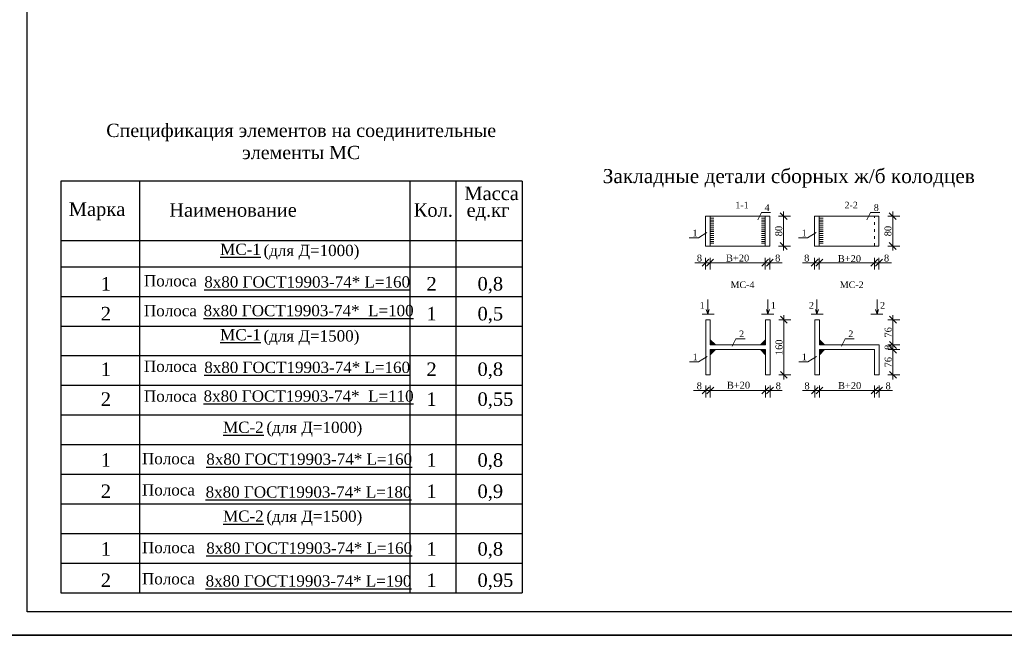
# Model space of a CAD drawing. Extents: x 0 to 361260, y 0 to 4201817.
# Tile 12 of 256: x 360168 to 360378, y 4194444 to 4194575. Entities that reach past the tile are written whole.
import ezdxf
from ezdxf.enums import TextEntityAlignment as Align

# ---------------------------------------------------------------- set-up
doc = ezdxf.new("R2010")
doc.units = 0
doc.header["$LTSCALE"] = 0.5
doc.header["$MEASUREMENT"] = 0
doc.linetypes.add('ACAD_ISO03W100', pattern=[30, 12, -18])
doc.layers.add('Водопровод 2', color=7, linetype='Continuous')
doc.layers.add('НВК_сервис', color=7, linetype='Continuous')
doc.styles.add('LYUDA', font='romans.shx', dxfattribs={"oblique": 15, "height": 3})
doc.styles.add('TimesCr', font='times.ttf')
doc.styles.add('TimesNew', font='times.ttf', dxfattribs={"height": 2.5})
doc.styles.add('TimesNewRomanCyr', font='times.ttf', dxfattribs={"width": 0.5, "height": 1})

# ---------------------------------------------------------------- blocks, each defined once
blk = doc.blocks.new('_Oblique')
at = {"color": 0, "linetype": 'ByBlock', "lineweight": -2}
blk.add_line((-0.5, -0.5), (0.5, 0.5), dxfattribs=at)

msp = doc.modelspace()

# ---------------------------------------------------------------- hatches: boundary and pattern name
at = {"layer": 'НВК_сервис', "lineweight": 20}
for points in [[(360314.95, 4194506.556), (360314.95, 4194505.475), (360316.031, 4194505.475)], [(360326.691, 4194506.556), (360326.691, 4194505.475), (360325.61, 4194505.475)], [(360338.194, 4194506.556), (360338.194, 4194505.475), (360339.275, 4194505.475)], [(360314.95, 4194503.415), (360314.95, 4194504.496), (360316.031, 4194504.496)], [(360326.691, 4194503.415), (360326.691, 4194504.496), (360325.61, 4194504.496)], [(360338.194, 4194503.415), (360338.194, 4194504.496), (360339.275, 4194504.496)]]:
    msp.add_hatch(color=0, dxfattribs=at).paths.add_polyline_path(points)

# ---------------------------------------------------------------- linework, layer by layer
for p, q in [((360169.526, 4194448.66), (360169.526, 4194858.66)), ((360738.526, 4194448.66), (360169.526, 4194448.66)), ((360569.526, 4194443.66), (360149.526, 4194443.66)), ((360149.526, 4194443.66), (360743.526, 4194443.66))]:
    msp.add_line(p, q)
at = {"layer": 'Водопровод 2', "color": 0}
for p, q in [((360176.675, 4194540.34), (360176.675, 4194452.727)), ((360274.889, 4194540.34), (360176.675, 4194540.34)), ((360193.433, 4194540.34), (360193.433, 4194452.727)), ((360250.985, 4194540.34), (360250.985, 4194452.727)), ((360260.777, 4194540.34), (360260.777, 4194452.727)), ((360274.889, 4194540.34), (360274.889, 4194452.727)), ((360176.675, 4194527.707), (360274.889, 4194527.707)), ((360176.675, 4194522.136), (360274.889, 4194522.136)), ((360176.675, 4194515.826), (360274.889, 4194515.826)), ((360176.675, 4194509.516), (360274.889, 4194509.516)), ((360176.675, 4194503.206), (360274.889, 4194503.206)), ((360176.675, 4194496.896), (360274.889, 4194496.896)), ((360176.675, 4194490.586), (360274.889, 4194490.586)), ((360176.675, 4194484.276), (360274.889, 4194484.276)), ((360176.675, 4194477.966), (360274.889, 4194477.966)), ((360176.675, 4194471.657), (360274.889, 4194471.657)), ((360176.675, 4194465.347), (360274.889, 4194465.347)), ((360176.675, 4194459.037), (360274.889, 4194459.037)), ((360176.675, 4194452.727), (360274.889, 4194452.727))]:
    msp.add_line(p, q, dxfattribs=at)
at = {"layer": 'НВК_сервис', "color": 0, "lineweight": 20}
for p, q in [((360313.925, 4194532.911), (360313.925, 4194526.551)), ((360327.623, 4194532.911), (360313.925, 4194532.911)), ((360314.903, 4194532.911), (360314.903, 4194526.551)), ((360325.847, 4194533.7), (360325.065, 4194532.09)), ((360326.645, 4194526.551), (360326.645, 4194532.911)), ((360327.623, 4194526.551), (360327.623, 4194532.911)), ((360329.487, 4194532.911), (360332.026, 4194532.911)), ((360330.559, 4194525.573), (360330.559, 4194533.889)), ((360337.169, 4194532.911), (360337.169, 4194526.551)), ((360350.867, 4194532.911), (360337.169, 4194532.911)), ((360338.147, 4194532.911), (360338.147, 4194526.551)), ((360349.091, 4194533.7), (360348.309, 4194532.09)), ((360350.867, 4194526.551), (360350.867, 4194532.911)), ((360352.731, 4194532.911), (360355.27, 4194532.911)), ((360353.803, 4194525.573), (360353.803, 4194533.889)), ((360314.903, 4194532.498), (360315.713, 4194532.498)), ((360314.903, 4194532.085), (360315.713, 4194532.085)), ((360314.903, 4194531.672), (360315.713, 4194531.672)), ((360314.903, 4194531.258), (360315.713, 4194531.258)), ((360314.903, 4194530.845), (360315.713, 4194530.845)), ((360314.903, 4194530.432), (360315.713, 4194530.432)), ((360326.645, 4194532.498), (360325.835, 4194532.498)), ((360326.645, 4194532.085), (360325.835, 4194532.085)), ((360326.645, 4194531.672), (360325.835, 4194531.672)), ((360326.645, 4194531.258), (360325.835, 4194531.258)), ((360326.645, 4194530.845), (360325.835, 4194530.845)), ((360326.645, 4194530.432), (360325.835, 4194530.432)), ((360338.147, 4194532.498), (360338.957, 4194532.498)), ((360338.147, 4194532.085), (360338.957, 4194532.085)), ((360338.147, 4194531.672), (360338.957, 4194531.672)), ((360338.147, 4194531.258), (360338.957, 4194531.258)), ((360338.147, 4194530.845), (360338.957, 4194530.845)), ((360338.147, 4194530.432), (360338.957, 4194530.432)), ((360312.425, 4194528.286), (360314.245, 4194529.409)), ((360314.903, 4194530.019), (360315.713, 4194530.019)), ((360314.903, 4194529.606), (360315.713, 4194529.606)), ((360314.903, 4194529.193), (360315.713, 4194529.193)), ((360314.903, 4194528.78), (360315.713, 4194528.78)), ((360314.903, 4194528.367), (360315.713, 4194528.367)), ((360326.645, 4194530.019), (360325.835, 4194530.019)), ((360326.645, 4194529.606), (360325.835, 4194529.606)), ((360326.645, 4194529.193), (360325.835, 4194529.193)), ((360326.645, 4194528.78), (360325.835, 4194528.78)), ((360326.645, 4194528.367), (360325.835, 4194528.367)), ((360335.669, 4194528.286), (360337.489, 4194529.409)), ((360338.147, 4194530.019), (360338.957, 4194530.019)), ((360338.147, 4194529.606), (360338.957, 4194529.606)), ((360338.147, 4194529.193), (360338.957, 4194529.193)), ((360338.147, 4194528.78), (360338.957, 4194528.78)), ((360338.147, 4194528.367), (360338.957, 4194528.367)), ((360313.925, 4194526.551), (360327.623, 4194526.551)), ((360314.903, 4194527.953), (360315.713, 4194527.953)), ((360314.903, 4194527.54), (360315.713, 4194527.54)), ((360314.903, 4194527.127), (360315.713, 4194527.127)), ((360326.645, 4194527.953), (360325.835, 4194527.953)), ((360326.645, 4194527.54), (360325.835, 4194527.54)), ((360326.645, 4194527.127), (360325.835, 4194527.127)), ((360329.487, 4194526.551), (360332.026, 4194526.551)), ((360337.169, 4194526.551), (360350.867, 4194526.551)), ((360338.147, 4194527.953), (360338.957, 4194527.953)), ((360338.147, 4194527.54), (360338.957, 4194527.54)), ((360338.147, 4194527.127), (360338.957, 4194527.127)), ((360352.731, 4194526.551), (360355.27, 4194526.551)), ((360313.925, 4194522.986), (360311.651, 4194522.986)), ((360313.925, 4194524.058), (360313.925, 4194521.519)), ((360314.903, 4194522.986), (360313.925, 4194522.986)), ((360313.925, 4194522.986), (360327.623, 4194522.986)), ((360314.903, 4194524.058), (360314.903, 4194521.519)), ((360314.903, 4194524.058), (360314.903, 4194521.519)), ((360314.903, 4194522.986), (360316.371, 4194522.986)), ((360326.645, 4194522.986), (360325.177, 4194522.986)), ((360326.645, 4194524.058), (360326.645, 4194521.519)), ((360326.645, 4194524.058), (360326.645, 4194521.519)), ((360326.645, 4194522.986), (360327.623, 4194522.986)), ((360327.623, 4194524.058), (360327.623, 4194521.519)), ((360327.623, 4194522.986), (360330.229, 4194522.986)), ((360337.169, 4194522.986), (360334.562, 4194522.986)), ((360337.169, 4194524.058), (360337.169, 4194521.519)), ((360338.147, 4194522.986), (360337.169, 4194522.986)), ((360337.169, 4194522.986), (360350.867, 4194522.986)), ((360338.147, 4194524.058), (360338.147, 4194521.519)), ((360338.147, 4194524.058), (360338.147, 4194521.519)), ((360338.147, 4194522.986), (360339.615, 4194522.986)), ((360349.888, 4194522.986), (360348.421, 4194522.986)), ((360349.888, 4194524.058), (360349.888, 4194521.519)), ((360349.888, 4194524.058), (360349.888, 4194521.519)), ((360349.888, 4194522.986), (360350.867, 4194522.986)), ((360350.867, 4194524.058), (360350.867, 4194521.519)), ((360350.867, 4194522.986), (360353.557, 4194522.986)), ((360330.606, 4194498.136), (360330.606, 4194511.834)), ((360353.849, 4194511.834), (360353.849, 4194504.496)), ((360313.972, 4194510.856), (360313.972, 4194499.115)), ((360314.95, 4194510.856), (360313.972, 4194510.856)), ((360314.95, 4194505.475), (360314.95, 4194510.856)), ((360326.691, 4194510.856), (360326.691, 4194505.475)), ((360326.691, 4194510.856), (360327.67, 4194510.856)), ((360327.67, 4194510.856), (360327.67, 4194499.115)), ((360329.533, 4194510.856), (360332.073, 4194510.856)), ((360337.216, 4194510.856), (360337.216, 4194499.115)), ((360338.194, 4194510.856), (360337.216, 4194510.856)), ((360338.194, 4194505.475), (360338.194, 4194510.856)), ((360352.777, 4194510.856), (360355.317, 4194510.856)), ((360316.031, 4194505.475), (360314.95, 4194506.556)), ((360314.95, 4194505.475), (360326.691, 4194505.475)), ((360320.421, 4194506.817), (360319.638, 4194505.207)), ((360325.61, 4194505.475), (360326.691, 4194506.556)), ((360339.275, 4194505.475), (360338.194, 4194506.556)), ((360338.194, 4194505.475), (360350.914, 4194505.475)), ((360343.665, 4194506.817), (360342.882, 4194505.207)), ((360350.914, 4194505.475), (360350.914, 4194499.115)), ((360352.777, 4194505.475), (360355.317, 4194505.475)), ((360352.777, 4194505.475), (360355.317, 4194505.475)), ((360353.849, 4194505.475), (360353.849, 4194506.942)), ((360353.849, 4194498.136), (360353.849, 4194505.475)), ((360353.849, 4194504.496), (360353.849, 4194505.475)), ((360314.95, 4194499.115), (360314.95, 4194504.496)), ((360314.95, 4194504.496), (360326.691, 4194504.496)), ((360316.031, 4194504.496), (360314.95, 4194503.415)), ((360325.61, 4194504.496), (360326.691, 4194503.415)), ((360326.691, 4194504.496), (360326.691, 4194499.115)), ((360338.194, 4194499.115), (360338.194, 4194504.496)), ((360338.194, 4194504.496), (360349.935, 4194504.496)), ((360339.275, 4194504.496), (360338.194, 4194503.415)), ((360349.935, 4194504.496), (360349.935, 4194499.115)), ((360352.777, 4194504.496), (360355.317, 4194504.496)), ((360352.777, 4194504.496), (360355.317, 4194504.496)), ((360353.849, 4194504.496), (360353.849, 4194503.029)), ((360312.472, 4194501.912), (360314.291, 4194503.035)), ((360335.716, 4194501.912), (360337.535, 4194503.035)), ((360313.972, 4194499.115), (360314.95, 4194499.115)), ((360327.67, 4194499.115), (360326.691, 4194499.115)), ((360329.533, 4194499.115), (360332.073, 4194499.115)), ((360337.216, 4194499.115), (360338.194, 4194499.115)), ((360350.914, 4194499.115), (360349.935, 4194499.115)), ((360352.777, 4194499.115), (360355.317, 4194499.115)), ((360313.972, 4194495.78), (360311.365, 4194495.78)), ((360313.972, 4194496.853), (360313.972, 4194494.313)), ((360314.95, 4194495.78), (360313.972, 4194495.78)), ((360313.972, 4194495.78), (360327.67, 4194495.78)), ((360314.95, 4194496.853), (360314.95, 4194494.313)), ((360314.95, 4194496.853), (360314.95, 4194494.313)), ((360314.95, 4194495.78), (360316.418, 4194495.78)), ((360326.691, 4194495.78), (360325.224, 4194495.78)), ((360326.691, 4194496.853), (360326.691, 4194494.313)), ((360326.691, 4194496.853), (360326.691, 4194494.313)), ((360326.691, 4194495.78), (360327.67, 4194495.78)), ((360327.67, 4194496.853), (360327.67, 4194494.313)), ((360327.67, 4194495.78), (360330.276, 4194495.78)), ((360337.216, 4194495.78), (360334.609, 4194495.78)), ((360337.216, 4194496.853), (360337.216, 4194494.313)), ((360338.194, 4194495.78), (360337.216, 4194495.78)), ((360337.216, 4194495.78), (360350.914, 4194495.78)), ((360338.194, 4194496.853), (360338.194, 4194494.313)), ((360338.194, 4194496.853), (360338.194, 4194494.313)), ((360338.194, 4194495.78), (360339.662, 4194495.78)), ((360349.935, 4194495.78), (360348.468, 4194495.78)), ((360349.935, 4194496.853), (360349.935, 4194494.313)), ((360349.935, 4194496.853), (360349.935, 4194494.313)), ((360349.935, 4194495.78), (360350.914, 4194495.78)), ((360350.914, 4194496.853), (360350.914, 4194494.313)), ((360350.914, 4194495.78), (360353.717, 4194495.78))]:
    msp.add_line(p, q, dxfattribs=at)
at = {"layer": 'НВК_сервис', "color": 0, "linetype": 'Continuous', "lineweight": 20, "ltscale": 0.13}
for p, q in [((360325.847, 4194533.7), (360327.783, 4194533.7)), ((360349.091, 4194533.7), (360351.027, 4194533.7)), ((360310.49, 4194528.286), (360312.425, 4194528.286)), ((360333.733, 4194528.286), (360335.669, 4194528.286)), ((360320.421, 4194506.817), (360322.357, 4194506.817)), ((360343.665, 4194506.817), (360345.6, 4194506.817)), ((360310.536, 4194501.912), (360312.472, 4194501.912)), ((360333.78, 4194501.912), (360335.716, 4194501.912))]:
    msp.add_line(p, q, dxfattribs=at)
at = {"layer": 'НВК_сервис', "color": 0, "linetype": 'ACAD_ISO03W100', "lineweight": 20, "ltscale": 0.1}
msp.add_line((360349.888, 4194526.551), (360349.888, 4194532.911), dxfattribs=at)
at = {"layer": 'НВК_сервис', "color": 0, "linetype": 'Continuous', "lineweight": 20, "ltscale": 0.1}
for p, q in [((360314.426, 4194512.021), (360314.426, 4194515.134)), ((360327.215, 4194512.021), (360327.215, 4194515.134)), ((360337.67, 4194512.021), (360337.67, 4194515.134)), ((360350.459, 4194512.021), (360350.459, 4194515.134)), ((360314.426, 4194512.021), (360314.11, 4194513.003)), ((360314.426, 4194512.021), (360314.743, 4194513.003)), ((360327.215, 4194512.021), (360326.899, 4194513.003)), ((360327.215, 4194512.021), (360327.532, 4194513.003)), ((360337.67, 4194512.021), (360337.353, 4194513.003)), ((360337.67, 4194512.021), (360337.987, 4194513.003)), ((360350.459, 4194512.021), (360350.142, 4194513.003)), ((360350.459, 4194512.021), (360350.776, 4194513.003))]:
    msp.add_line(p, q, dxfattribs=at)
at = {"layer": 'НВК_сервис', "color": 0, "lineweight": 20, "ltscale": 0.5}
for p, q in [((360315.754, 4194512.021), (360313.195, 4194512.021)), ((360325.888, 4194512.021), (360328.447, 4194512.021)), ((360338.997, 4194512.021), (360336.439, 4194512.021)), ((360349.132, 4194512.021), (360351.69, 4194512.021))]:
    msp.add_line(p, q, dxfattribs=at)

# ---------------------------------------------------------------- block references
at = {"layer": 'НВК_сервис', "color": 0, "lineweight": 20, "xscale": 1.467648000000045, "yscale": 1.467648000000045, "zscale": 1.467648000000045}
for p, rotation in [((360330.559, 4194532.911), 90), ((360353.803, 4194532.911), 90), ((360330.559, 4194526.551), 270), ((360353.803, 4194526.551), 270), ((360314.903, 4194522.986), 180), ((360314.903, 4194522.986), 180), ((360327.623, 4194522.986), 180), ((360338.147, 4194522.986), 180), ((360338.147, 4194522.986), 180), ((360350.867, 4194522.986), 180), ((360330.606, 4194510.856), 90), ((360353.849, 4194510.856), 90), ((360353.849, 4194505.475), 270), ((360353.849, 4194505.475), 270), ((360353.849, 4194504.496), 90), ((360353.849, 4194504.496), 90), ((360330.606, 4194499.115), 270), ((360353.849, 4194499.115), 270), ((360314.95, 4194495.78), 180), ((360314.95, 4194495.78), 180), ((360327.67, 4194495.78), 180), ((360338.194, 4194495.78), 180), ((360338.194, 4194495.78), 180), ((360350.914, 4194495.78), 180)]:
    msp.add_blockref('_Oblique', p, dxfattribs=dict(at, rotation=rotation))
for p in [(360313.925, 4194522.986), (360326.645, 4194522.986), (360326.645, 4194522.986), (360337.169, 4194522.986), (360349.888, 4194522.986), (360349.888, 4194522.986), (360313.972, 4194495.78), (360326.691, 4194495.78), (360326.691, 4194495.78), (360337.216, 4194495.78), (360349.935, 4194495.78), (360349.935, 4194495.78)]:
    msp.add_blockref('_Oblique', p, dxfattribs=at)

# ---------------------------------------------------------------- texts
at = {"layer": 'Водопровод 2', "color": 0, "style": 'TimesNew'}
for s, p in [('Масса', (360262.611, 4194536.328)), ('Марка', (360178.406, 4194532.965)), ('Наименование', (360199.783, 4194532.786)), ('ед.кг', (360263.081, 4194532.746))]:
    msp.add_text(s, height=2.88, dxfattribs=at).set_placement(p)
msp.add_text('Кол.', height=2.88, dxfattribs=at).set_placement((360255.997, 4194532.786), align=Align.CENTER)
at = {"layer": 'Водопровод 2', "color": 0, "lineweight": -2, "style": 'TimesNewRomanCyr'}
for s, height, p in [('%%UМС-1', 2.4, (360210.618, 4194524.654)), ('(для Д=1000)', 2.4, (360219.842, 4194524.404)), ('1        ', 2.88, (360185.203, 4194517.071)), ('Полоса', 2.4, (360194.391, 4194517.944)), ('%%U8х80 ГОСТ19903-74* L=160', 2.4, (360207.234, 4194517.702)), ('2        0,8', 2.88, (360254.534, 4194517.071)), ('Полоса', 2.4, (360194.391, 4194511.581)), ('%%U8х80 ГОСТ19903-74*  L=100', 2.4, (360207.09, 4194511.599)), ('2        ', 2.88, (360185.203, 4194510.707)), ('1        0,5', 2.88, (360254.534, 4194510.707)), ('%%UМС-1', 2.4, (360210.618, 4194506.463)), ('(для Д=1500)', 2.4, (360219.842, 4194506.213)), ('1        ', 2.88, (360185.203, 4194498.88)), ('Полоса', 2.4, (360194.391, 4194499.753)), ('%%U8х80 ГОСТ19903-74* L=160', 2.4, (360207.234, 4194499.511)), ('2        0,8', 2.88, (360254.534, 4194498.88)), ('2        ', 2.88, (360185.203, 4194492.516)), ('Полоса', 2.4, (360194.391, 4194493.39)), ('%%U8х80 ГОСТ19903-74*  L=110', 2.4, (360207.09, 4194493.408)), ('1        0,55', 2.88, (360254.534, 4194492.516)), ('%%UМС-2', 2.4, (360211.225, 4194486.763)), ('(для Д=1000)', 2.4, (360220.462, 4194486.734)), ('1        ', 2.88, (360185.203, 4194479.545)), ('Полоса', 2.4, (360193.977, 4194480.08)), ('%%U8х80 ГОСТ19903-74* L=160', 2.4, (360207.669, 4194479.972)), ('1        0,8', 2.88, (360254.534, 4194479.545)), ('2        ', 2.88, (360185.203, 4194472.89)), ('Полоса', 2.4, (360193.977, 4194473.425)), ('%%U8х80 ГОСТ19903-74* L=180', 2.4, (360207.525, 4194472.966)), ('1        0,9', 2.88, (360254.534, 4194472.89)), ('%%UМС-2', 2.4, (360211.225, 4194467.833)), ('(для Д=1500)', 2.4, (360220.462, 4194467.804)), ('1        ', 2.88, (360185.203, 4194460.615)), ('Полоса', 2.4, (360193.977, 4194461.15)), ('%%U8х80 ГОСТ19903-74* L=160', 2.4, (360207.669, 4194461.043)), ('1        0,8', 2.88, (360254.534, 4194460.615)), ('2        ', 2.88, (360185.203, 4194453.96)), ('Полоса', 2.4, (360193.977, 4194454.495)), ('%%U8х80 ГОСТ19903-74* L=190', 2.4, (360207.525, 4194454.037)), ('1        0,95', 2.88, (360254.534, 4194453.96))]:
    msp.add_text(s, height=height, dxfattribs=at).set_placement(p)
at = {"layer": 'НВК_сервис', "color": 0, "linetype": 'Continuous', "lineweight": 13, "ltscale": 0.13, "insert": (360227.873, 4194548.797), "char_height": 2.8224, "width": 87.37576, "attachment_point": 5}
msp.add_mtext('{\\fTimes New Roman|b0|i0|c204|p18;Спецификация элементов на соединительные элементы МС}', dxfattribs=at)
at = {"layer": 'НВК_сервис', "color": 0, "lineweight": 20, "ltscale": 0.25, "insert": (360331.666, 4194542.941), "char_height": 5.2, "width": 96.42539, "attachment_point": 2, "style": 'LYUDA'}
msp.add_mtext('{\\fTimes New Roman|b0|i0|c204|p18;\\H0.5769x;\\Q0;Закладные детали сборных ж/б колодцев}', dxfattribs=at)
at = {"layer": 'НВК_сервис', "color": 0, "linetype": 'Continuous', "lineweight": 20, "ltscale": 0.13, "char_height": 1.40894, "attachment_point": 1, "style": 'TimesCr'}
for s, insert, width in [('{\\fTimes New Roman|b0|i0|c204|p18;1-1}', (360320.286, 4194535.969), 2.53332), ('{\\fTimes New Roman|b0|i0|c204|p18;4}', (360326.52, 4194535.439), 0.81847), ('{\\fTimes New Roman|b0|i0|c204|p18;2-2}', (360343.53, 4194535.969), 2.53332), ('{\\fTimes New Roman|b0|i0|c204|p18;8}', (360349.764, 4194535.439), 0.81847), ('{\\fTimes New Roman|b0|i0|c204|p18;1}', (360311.162, 4194530.026), 0.81847), ('{\\fTimes New Roman|b0|i0|c204|p18;1}', (360334.406, 4194530.026), 0.81847), ('{\\fTimes New Roman|b0|i0|c204|p18;МС-4}', (360319.273, 4194519.009), 4.81181), ('{\\fTimes New Roman|b0|i0|c204|p18;МС-2}', (360342.517, 4194519.009), 4.81181), ('{\\fTimes New Roman|b0|i0|c204|p18;2}', (360321.094, 4194508.556), 0.81847), ('{\\fTimes New Roman|b0|i0|c204|p18;2}', (360344.337, 4194508.556), 0.81847), ('{\\fTimes New Roman|b0|i0|c204|p18;1}', (360311.209, 4194503.651), 0.81847), ('{\\fTimes New Roman|b0|i0|c204|p18;1}', (360334.453, 4194503.651), 0.81847)]:
    msp.add_mtext(s, dxfattribs=dict(at, insert=insert, width=width))
at = {"layer": 'НВК_сервис', "color": 0, "lineweight": 20, "attachment_point": 5, "rotation": 90, "style": 'TimesCr'}
for s, insert, char_height in [('80', (360329.54, 4194529.731), 1.4676), ('80', (360352.784, 4194529.731), 1.4676), ('76', (360352.828, 4194508.165), 1.4676), ('160', (360329.587, 4194504.985), 1.4676), ('8', (360352.831, 4194504.985), 1.468), ('76', (360352.828, 4194501.806), 1.4676)]:
    msp.add_mtext(s, dxfattribs=dict(at, insert=insert, char_height=char_height))
at = {"layer": 'НВК_сервис', "color": 0, "lineweight": 20, "attachment_point": 5, "style": 'TimesCr'}
for s, insert, char_height in [('8', (360312.646, 4194523.975), 1.468), ('В+20', (360320.774, 4194523.975), 1.4676), ('8', (360329.304, 4194523.975), 1.468), ('8', (360335.489, 4194523.975), 1.468), ('В+20', (360344.571, 4194523.857), 1.4676), ('8', (360352.481, 4194523.975), 1.468), ('8', (360312.615, 4194496.769), 1.468), ('В+20', (360320.959, 4194496.903), 1.4676), ('8', (360329.43, 4194496.769), 1.468), ('8', (360335.549, 4194496.769), 1.468), ('В+20', (360344.618, 4194496.826), 1.4676), ('8', (360352.822, 4194496.769), 1.468)]:
    msp.add_mtext(s, dxfattribs=dict(at, insert=insert, char_height=char_height))
at = {"layer": 'НВК_сервис', "color": 0, "linetype": 'Continuous', "lineweight": 20, "ltscale": 0.1, "char_height": 1.40894, "width": 0.80033, "style": 'TimesCr'}
for s, insert, attachment_point in [('{\\fTimes New Roman|b0|i0|c0|p18;1}', (360313.778, 4194513.22), 9), ('{\\fTimes New Roman|b0|i0|c0|p18;1}', (360327.864, 4194513.22), 7), ('{\\fTimes New Roman|b0|i0|c204|p18;2}', (360337.022, 4194513.22), 9), ('{\\fTimes New Roman|b0|i0|c204|p18;2}', (360351.107, 4194513.22), 7)]:
    msp.add_mtext(s, dxfattribs=dict(at, insert=insert, attachment_point=attachment_point))

doc.saveas('drawing.dxf')
